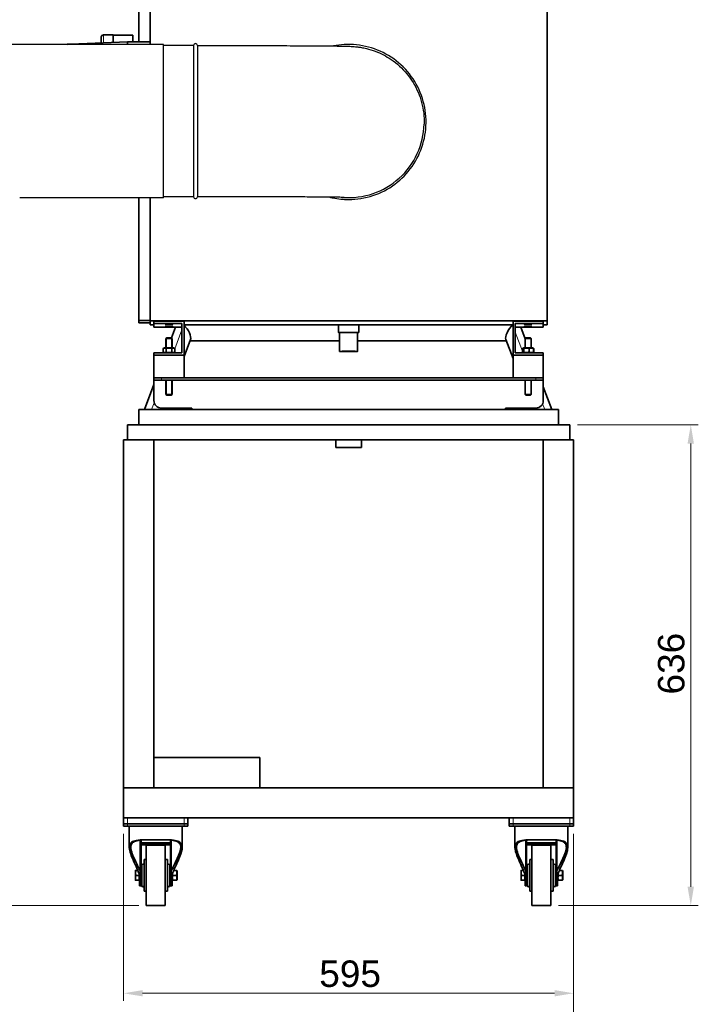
# Model space of a CAD drawing. Header units: millimetres. Extents: x 0 to 5940, y 0 to 4200.
# Tile 9 of 19: x 1703 to 2601, y 2140 to 3442. Entities that reach past the tile are written whole.
import ezdxf

# ---------------------------------------------------------------- set-up
doc = ezdxf.new("R2010")
doc.units = ezdxf.units.MM
doc.header["$LTSCALE"] = 10
for name, color, linetype, lineweight, true_color in [('Filettatura(ISO)', 3, 'Continuous', 9, 0x00ff00), ('Quote(ISO)', 7, 'Continuous', 25, 0x80ff00), ('Spigoli tangenti visibili(ISO)', 7, 'Continuous', 15, 0x00803f)]:
    doc.layers.add(name, color=color, linetype=linetype, lineweight=lineweight, true_color=true_color)
doc.layers.add('Spigoli visibili(ISO)', color=7, linetype='Continuous', lineweight=35)
doc.styles.add('Corrente-BSI', font='arial.ttf')
doc.dimstyles.new('DEFAULT-ISO', dxfattribs={"dimscale": 10, "dimtxt": 3.5, "dimasz": 2.5, "dimexe": 1, "dimexo": 1, "dimgap": 0.762, "dimtad": 1, "dimtoh": 1, "dimrnd": 1e-08, "dimtxsty": 'Corrente-BSI', "dimcen": 0.09, "dimdle": 10, "dimclrd": 7, "dimclre": 7, "dimclrt": 7, "dimazin": 2, "dimtfac": 0.571429, "dimtmove": 0, "dimatfit": 3, "dimfxl": 1, "dimtolj": 1, "dimlwd": 5, "dimlwe": 5, "dimarcsym": 0})

# ---------------------------------------------------------------- blocks, each defined once
blk = doc.blocks.new('*D17')
at = {"layer": 'Defpoints', "color": 0, "linetype": 'Continuous', "transparency": 16777216}
for p in [(2430.9, 2906.4), (2590.9, 2906.4), (2405.9, 2270.4)]:
    blk.add_point(p, dxfattribs=at)
at = {"layer": 'Quote(ISO)', "color": 7, "linetype": 'Continuous', "lineweight": 5, "transparency": 16777216}
for p, q in [((2440.9, 2906.4), (2600.9, 2906.4)), ((2590.9, 2295.4), (2590.9, 2881.4)), ((2415.9, 2270.4), (2600.9, 2270.4))]:
    blk.add_line(p, q, dxfattribs=at)
at = {"layer": 'Quote(ISO)', "color": 7, "linetype": 'Continuous', "transparency": 16777216}
for points in [[(2586.7, 2881.4), (2595.1, 2881.4), (2590.9, 2906.4)], [(2586.7, 2295.4), (2595.1, 2295.4), (2590.9, 2270.4)]]:
    blk.add_solid(points, dxfattribs=at)
at = {"layer": 'Quote(ISO)', "color": 7, "linetype": 'Continuous', "lineweight": 9, "transparency": 16777216, "insert": (2547.5, 2549.6), "char_height": 35, "attachment_point": 1, "rotation": 90, "style": 'Corrente-BSI'}
blk.add_mtext('\\A1;636', dxfattribs=at)
blk = doc.blocks.new('*D18')
at = {"layer": 'Defpoints', "color": 0, "linetype": 'Continuous', "transparency": 16777216}
for p in [(1840.9, 2375.4), (2435.9, 2375.4), (2435.9, 2154.5)]:
    blk.add_point(p, dxfattribs=at)
at = {"layer": 'Quote(ISO)', "color": 7, "linetype": 'Continuous', "lineweight": 5, "transparency": 16777216}
for p, q in [((1840.9, 2365.4), (1840.9, 2144.5)), ((2435.9, 2365.4), (2435.9, 2144.5)), ((1865.9, 2154.5), (2410.9, 2154.5))]:
    blk.add_line(p, q, dxfattribs=at)
at = {"layer": 'Quote(ISO)', "color": 7, "linetype": 'Continuous', "transparency": 16777216}
for points in [[(1865.9, 2158.7), (1865.9, 2150.4), (1840.9, 2154.5)], [(2410.9, 2158.7), (2410.9, 2150.4), (2435.9, 2154.5)]]:
    blk.add_solid(points, dxfattribs=at)
at = {"layer": 'Quote(ISO)', "color": 7, "linetype": 'Continuous', "lineweight": 9, "transparency": 16777216, "insert": (2099.6, 2197.9), "char_height": 35, "attachment_point": 1, "style": 'Corrente-BSI'}
blk.add_mtext('\\A1;595', dxfattribs=at)
blk = doc.blocks.new('*D19')
at = {"layer": 'Defpoints', "color": 0, "linetype": 'Continuous', "transparency": 16777216}
for p in [(1262.4, 3956.7), (1842.4, 3956.7), (1870.9, 2270.4)]:
    blk.add_point(p, dxfattribs=at)
at = {"layer": 'Quote(ISO)', "color": 7, "linetype": 'Continuous', "lineweight": 5, "transparency": 16777216}
for p, q in [((1832.4, 3956.7), (1252.4, 3956.7)), ((1262.4, 2295.4), (1262.4, 3931.7)), ((1860.9, 2270.4), (1252.4, 2270.4))]:
    blk.add_line(p, q, dxfattribs=at)
at = {"layer": 'Quote(ISO)', "color": 7, "linetype": 'Continuous', "transparency": 16777216}
for points in [[(1258.2, 3931.7), (1266.6, 3931.7), (1262.4, 3956.7)], [(1258.2, 2295.4), (1266.6, 2295.4), (1262.4, 2270.4)]]:
    blk.add_solid(points, dxfattribs=at)
at = {"layer": 'Quote(ISO)', "color": 7, "linetype": 'Continuous', "lineweight": 9, "transparency": 16777216, "insert": (1219, 3062.9), "char_height": 35, "attachment_point": 1, "rotation": 90, "style": 'Corrente-BSI'}
blk.add_mtext('\\A1;1686', dxfattribs=at)
blk = doc.blocks.new('*D22')
at = {"layer": 'Defpoints', "color": 0, "linetype": 'Continuous', "transparency": 16777216}
for p in [(1465.4, 2934.8), (2435.9, 2375.4), (1465.4, 2035.4)]:
    blk.add_point(p, dxfattribs=at)
at = {"layer": 'Quote(ISO)', "color": 7, "linetype": 'Continuous', "lineweight": 5, "transparency": 16777216}
for p, q in [((1465.4, 2924.8), (1465.4, 2025.4)), ((2435.9, 2365.4), (2435.9, 2025.4)), ((2410.9, 2035.4), (1490.4, 2035.4))]:
    blk.add_line(p, q, dxfattribs=at)
at = {"layer": 'Quote(ISO)', "color": 7, "linetype": 'Continuous', "transparency": 16777216}
for points in [[(1490.4, 2039.5), (1490.4, 2031.2), (1465.4, 2035.4)], [(2410.9, 2039.5), (2410.9, 2031.2), (2435.9, 2035.4)]]:
    blk.add_solid(points, dxfattribs=at)
at = {"layer": 'Quote(ISO)', "color": 7, "linetype": 'Continuous', "lineweight": 9, "transparency": 16777216, "insert": (1912.1, 2078.7), "char_height": 35, "attachment_point": 1, "style": 'Corrente-BSI'}
blk.add_mtext('\\A1;970', dxfattribs=at)

msp = doc.modelspace()

# ---------------------------------------------------------------- linework, layer by layer
at = {"layer": 'Filettatura(ISO)'}
for p, q in [((1897.63, 3021.115), (1897.63, 3008.171)), ((1904.142, 3008.171), (1904.142, 3021.115)), ((1897.63, 2965.372), (1897.63, 2945.627)), ((1904.142, 2945.627), (1904.142, 2965.372)), ((2120.907, 2886.372), (2120.907, 2876.372)), ((2155.865, 2876.372), (2155.865, 2886.372))]:
    msp.add_line(p, q, dxfattribs=at)
at = {"layer": 'Spigoli tangenti visibili(ISO)'}
for p, q in [((1814.386, 3421.853), (1814.386, 3411.405)), ((2355.886, 3036.835), (2355.348, 3038.255)), ((1917.886, 3031.8), (1908.392, 3006.744)), ((2368.436, 3003.716), (2358.886, 3028.918)), ((2369.325, 3001.371), (2369.112, 3001.934)), ((1890.886, 2965.372), (1890.886, 2968.372)), ((2385.886, 2968.372), (2385.886, 2965.372)), ((1881.347, 2935.373), (1877.936, 2926.372)), ((2397.745, 2926.372), (2394.866, 2933.97)), ((1845.886, 2378.372), (1845.886, 2386.372)), ((1920.886, 2386.372), (1920.886, 2378.372)), ((2355.886, 2378.372), (2355.886, 2386.372)), ((2430.886, 2386.372), (2430.886, 2378.372)), ((1845.886, 2375.372), (1845.886, 2378.372)), ((1920.886, 2378.372), (1920.886, 2375.372)), ((2355.886, 2375.372), (2355.886, 2378.372)), ((2430.886, 2378.372), (2430.886, 2375.372)), ((1902.886, 2353.933), (1863.886, 2353.933)), ((2412.886, 2353.933), (2373.886, 2353.933)), ((1863.886, 2301.372), (1861.886, 2301.372)), ((1904.886, 2301.372), (1902.886, 2301.372)), ((2373.886, 2301.372), (2371.886, 2301.372)), ((2414.886, 2301.372), (2412.886, 2301.372))]:
    msp.add_line(p, q, dxfattribs=at)
for major_axis, start_param, end_param in [((-17.5, 0), 4.57003, 6.28318531), ((17.5, 0), 0.00000139, 1.42843806)]:
    msp.add_ellipse((2375.886, 2968.372), major_axis=major_axis, ratio=0.00578025, start_param=start_param, end_param=end_param, dxfattribs=at)
at = {"layer": 'Spigoli visibili(ISO)'}
for p, q in [((1875.886, 3568.593), (1875.886, 3409.332)), ((2400.886, 3043.602), (2400.886, 3568.593)), ((1860.886, 3412.598), (1860.886, 3562.963)), ((1845.886, 3412.598), (1770.886, 3409.757)), ((1811.386, 3418.853), (1811.386, 3411.291)), ((1826.886, 3421.853), (1814.386, 3421.853)), ((1826.886, 3421.853), (1826.886, 3411.879)), ((1826.886, 3421.603), (1852.886, 3421.603)), ((1875.886, 3412.598), (1845.886, 3412.598)), ((1845.886, 3412.598), (1845.886, 3409.332)), ((1852.886, 3412.598), (1852.886, 3421.603)), ((1770.886, 3409.332), (1770.886, 3409.757)), ((1860.886, 3043.972), (1860.886, 3206.332)), ((1875.886, 3206.332), (1875.886, 3043.602)), ((1875.886, 3043.972), (1860.886, 3043.972)), ((1860.886, 3041.255), (1860.886, 3043.972)), ((1875.886, 3041.255), (1860.886, 3041.255)), ((1875.886, 3043.602), (2400.886, 3043.602)), ((1875.886, 3043.602), (1875.886, 3043.515)), ((1875.886, 3043.515), (1875.886, 3038.255)), ((1875.886, 3043.515), (2400.886, 3043.515)), ((2400.886, 3043.515), (1875.886, 3043.515)), ((1880.886, 3038.255), (1875.886, 3038.255)), ((1880.886, 3043.371), (1920.886, 3043.371)), ((1880.886, 3040.371), (1880.886, 3043.371)), ((1917.886, 3040.371), (1880.886, 3040.371)), ((1880.886, 3035.371), (1880.886, 3040.371)), ((1917.886, 3035.371), (1880.886, 3035.371)), ((1904.217, 3021.04), (1909.648, 3035.371)), ((1917.886, 3001.371), (1917.886, 3040.371)), ((1920.886, 3043.371), (1920.886, 2998.371)), ((2124.886, 3038.255), (1920.886, 3038.255)), ((2124.886, 3038.362), (2124.886, 3028.362)), ((2151.886, 3038.362), (2151.886, 3028.362)), ((2355.886, 3038.255), (2151.886, 3038.255)), ((2355.886, 3043.371), (2395.886, 3043.371)), ((2355.886, 2998.371), (2355.886, 3043.371)), ((2358.886, 3040.371), (2358.886, 3001.371)), ((2395.886, 3040.371), (2358.886, 3040.371)), ((2395.886, 3035.371), (2358.886, 3035.371)), ((2366.033, 3035.371), (2371.886, 3019.923)), ((2395.886, 3043.371), (2395.886, 3040.371)), ((2395.886, 3035.371), (2395.886, 3040.371)), ((2400.886, 3038.255), (2395.886, 3038.255)), ((2400.886, 3043.602), (2400.886, 3043.515)), ((2400.886, 3043.515), (2400.886, 3038.255)), ((1897.886, 3021.371), (1896.886, 3020.371)), ((1897.886, 3021.371), (1903.886, 3021.371)), ((1903.886, 3021.371), (1904.886, 3020.371)), ((2126.386, 3028.362), (2126.386, 3003.363)), ((2150.386, 3028.362), (2150.386, 3003.363)), ((2372.886, 3021.371), (2371.886, 3020.371)), ((2378.886, 3021.371), (2379.886, 3020.371)), ((1895.086, 3008.171), (1893.381, 3007.186)), ((1906.686, 3008.171), (1895.086, 3008.171)), ((1904.886, 3020.371), (1896.886, 3020.371)), ((1896.886, 3008.171), (1896.886, 3020.371)), ((1904.886, 3008.171), (1904.886, 3020.371)), ((1906.686, 3008.171), (1908.392, 3007.186)), ((1920.886, 2996.727), (1929.289, 3018.902)), ((1928.625, 3017.148), (2126.386, 3017.148)), ((2150.386, 3017.148), (2347.056, 3017.148)), ((2346.391, 3018.902), (2355.886, 2993.845)), ((2369.305, 3007.72), (2368.854, 3007.46)), ((2370.087, 3008.171), (2369.305, 3007.72)), ((2371.886, 3008.195), (2371.886, 3020.371)), ((2379.886, 3008.195), (2379.886, 3020.371)), ((2381.686, 3008.171), (2382.49, 3007.707)), ((2382.49, 3007.707), (2382.979, 3007.425)), ((1880.886, 2998.371), (1880.886, 3001.371)), ((1880.886, 3001.371), (1917.886, 3001.371)), ((1920.886, 2998.371), (1880.886, 2998.371)), ((1880.886, 2998.371), (1880.886, 2968.372)), ((1893.381, 3007.186), (1893.381, 3002.355)), ((1895.086, 3001.371), (1893.381, 3002.355)), ((1897.134, 3007.186), (1897.134, 3002.355)), ((1904.639, 3007.186), (1904.639, 3002.355)), ((1906.686, 3001.371), (1908.392, 3002.355)), ((1908.392, 3007.186), (1908.392, 3002.355)), ((1920.886, 2998.371), (1920.886, 2968.372)), ((2395.886, 2998.371), (2355.886, 2998.371)), ((2355.886, 2998.371), (2355.886, 2968.372)), ((2358.886, 3001.371), (2395.886, 3001.371)), ((2368.436, 3007.181), (2368.436, 3002.351)), ((2369.283, 3001.835), (2368.794, 3002.117)), ((2368.851, 3007.171), (2368.851, 3002.341)), ((2370.086, 3001.371), (2369.283, 3001.835)), ((2370.104, 3007.214), (2370.104, 3002.384)), ((2371.886, 3001.371), (2371.886, 3001.371)), ((2377.139, 3007.229), (2377.139, 3002.399)), ((2379.886, 3001.371), (2379.886, 3001.371)), ((2381.687, 3001.371), (2382.468, 3001.822)), ((2382.468, 3001.822), (2382.919, 3002.083)), ((2382.922, 3007.202), (2382.922, 3002.371)), ((2383.336, 3007.192), (2383.336, 3002.361)), ((2395.886, 3001.371), (2395.886, 2998.371)), ((2395.886, 2998.371), (2395.886, 2968.372)), ((1868.344, 2926.372), (1880.886, 2959.47)), ((1880.886, 2968.372), (1890.886, 2968.372)), ((1880.886, 2968.372), (1880.886, 2965.372)), ((1890.886, 2965.372), (1880.886, 2965.372)), ((1880.886, 2938.372), (1880.886, 2965.372)), ((2385.886, 2968.372), (1890.886, 2968.372)), ((2385.886, 2965.372), (1890.886, 2965.372)), ((1896.886, 2946.371), (1896.886, 2965.372)), ((1904.886, 2946.371), (1904.886, 2965.372)), ((2371.886, 2946.372), (2371.886, 2965.372)), ((2379.886, 2946.372), (2379.886, 2965.372)), ((2385.886, 2968.372), (2395.886, 2968.372)), ((2395.886, 2965.372), (2385.886, 2965.372)), ((2395.886, 2965.372), (2395.886, 2968.372)), ((2395.886, 2938.372), (2395.886, 2965.372)), ((2395.886, 2956.588), (2407.337, 2926.372)), ((1904.886, 2946.371), (1896.886, 2946.371)), ((1897.886, 2945.371), (1896.886, 2946.371)), ((1897.886, 2945.371), (1903.886, 2945.371)), ((1903.886, 2945.371), (1904.886, 2946.371)), ((2372.886, 2945.372), (2371.886, 2946.372)), ((2378.886, 2945.372), (2379.886, 2946.372)), ((1860.886, 2926.372), (2415.886, 2926.372)), ((1860.886, 2906.372), (1860.886, 2926.372)), ((1890.886, 2928.372), (1930.886, 2928.372)), ((1894.226, 2926.372), (1894.984, 2928.372)), ((1930.886, 2928.372), (1930.886, 2926.372)), ((2345.886, 2928.372), (2385.886, 2928.372)), ((2345.886, 2926.372), (2345.886, 2928.372)), ((2380.697, 2928.372), (2381.455, 2926.372)), ((2415.886, 2906.372), (2415.886, 2926.372)), ((1860.886, 2906.372), (1845.886, 2906.372)), ((1845.886, 2886.372), (1845.886, 2906.372)), ((1860.766, 2906.372), (1860.886, 2906.691)), ((1860.886, 2906.372), (2415.886, 2906.372)), ((2430.886, 2906.372), (2415.886, 2906.372)), ((2430.886, 2886.372), (2430.886, 2906.372)), ((1880.886, 2886.372), (1840.886, 2886.372)), ((1840.886, 2886.372), (1840.886, 2426.372)), ((1880.886, 2886.372), (1880.886, 2426.372)), ((2395.886, 2886.372), (1880.886, 2886.372)), ((2121.386, 2876.372), (2121.386, 2886.372)), ((2155.386, 2876.372), (2155.386, 2886.372)), ((2435.886, 2886.372), (2395.886, 2886.372)), ((2395.886, 2886.372), (2395.886, 2426.372)), ((2435.886, 2886.372), (2435.886, 2426.372)), ((2155.386, 2876.372), (2121.386, 2876.372)), ((1880.886, 2466.372), (2020.886, 2466.372)), ((2020.886, 2426.372), (2020.886, 2466.372)), ((1840.886, 2386.372), (1840.886, 2426.372)), ((2435.886, 2426.372), (1840.886, 2426.372)), ((1880.886, 2426.372), (1840.886, 2426.372)), ((2435.886, 2426.372), (2395.886, 2426.372)), ((2435.886, 2386.372), (2435.886, 2426.372)), ((2435.886, 2386.372), (1840.886, 2386.372)), ((1840.886, 2386.372), (1840.886, 2378.372)), ((1920.886, 2386.372), (1845.886, 2386.372)), ((1925.886, 2378.372), (1925.886, 2386.372)), ((2350.886, 2386.372), (2350.886, 2378.372)), ((2355.886, 2386.372), (2430.886, 2386.372)), ((2435.886, 2378.372), (2435.886, 2386.372)), ((1845.886, 2378.372), (1840.886, 2378.372)), ((1840.886, 2378.372), (1845.886, 2378.372)), ((1840.886, 2378.372), (1840.886, 2375.372)), ((1845.886, 2375.372), (1840.886, 2375.372)), ((1920.886, 2378.372), (1845.886, 2378.372)), ((1845.886, 2378.372), (1920.886, 2378.372)), ((1920.886, 2375.372), (1845.886, 2375.372)), ((1848.386, 2375.372), (1848.386, 2347.839)), ((1918.386, 2375.372), (1918.386, 2347.839)), ((1925.886, 2378.372), (1920.886, 2378.372)), ((1920.886, 2378.372), (1925.886, 2378.372)), ((1925.886, 2375.372), (1920.886, 2375.372)), ((1925.886, 2375.372), (1925.886, 2378.372)), ((2355.886, 2378.372), (2350.886, 2378.372)), ((2350.886, 2378.372), (2355.886, 2378.372)), ((2350.886, 2378.372), (2350.886, 2375.372)), ((2355.886, 2375.372), (2350.886, 2375.372)), ((2355.886, 2378.372), (2430.886, 2378.372)), ((2355.886, 2378.372), (2430.886, 2378.372)), ((2430.886, 2375.372), (2355.886, 2375.372)), ((2358.386, 2375.372), (2358.386, 2347.839)), ((2428.386, 2375.372), (2428.386, 2347.839)), ((2435.886, 2378.372), (2430.886, 2378.372)), ((2430.886, 2378.372), (2435.886, 2378.372)), ((2435.886, 2375.372), (2430.886, 2375.372)), ((2435.886, 2375.372), (2435.886, 2378.372)), ((1862.886, 2316.477), (1862.886, 2356.929)), ((1863.886, 2301.372), (1863.886, 2357.017)), ((1902.886, 2357.017), (1902.886, 2301.372)), ((1903.886, 2356.929), (1903.886, 2316.477)), ((2372.886, 2316.477), (2372.886, 2356.929)), ((2373.886, 2301.372), (2373.886, 2357.017)), ((2412.886, 2357.017), (2412.886, 2301.372)), ((2413.886, 2356.929), (2413.886, 2316.477)), ((1863.886, 2352.788), (1902.886, 2352.788)), ((1863.886, 2350.727), (1902.886, 2350.727)), ((1870.886, 2350.372), (1870.886, 2270.372)), ((1895.886, 2350.372), (1870.886, 2350.372)), ((1895.886, 2270.372), (1895.886, 2350.372)), ((2373.886, 2352.788), (2412.886, 2352.788)), ((2373.886, 2350.727), (2412.886, 2350.727)), ((2380.886, 2350.372), (2380.886, 2270.372)), ((2405.886, 2350.372), (2380.886, 2350.372)), ((2405.886, 2270.372), (2405.886, 2350.372)), ((1867.886, 2331.372), (1867.886, 2289.372)), ((1867.886, 2331.372), (1870.886, 2331.372)), ((1898.886, 2331.372), (1895.886, 2331.372)), ((1898.886, 2289.372), (1898.886, 2331.372)), ((2377.886, 2331.372), (2377.886, 2289.372)), ((2377.886, 2331.372), (2380.886, 2331.372)), ((2408.886, 2331.372), (2405.886, 2331.372)), ((2408.886, 2289.372), (2408.886, 2331.372)), ((1864.886, 2296.872), (1864.886, 2323.872)), ((1901.886, 2323.872), (1901.886, 2296.872)), ((2374.886, 2296.872), (2374.886, 2323.872)), ((2411.886, 2323.872), (2411.886, 2296.872)), ((1856.586, 2316.872), (1856.586, 2313.622)), ((1856.586, 2313.622), (1856.586, 2307.122)), ((1856.586, 2307.122), (1856.586, 2303.872)), ((1859.636, 2316.872), (1857.167, 2316.872)), ((1861.286, 2310.372), (1857.167, 2310.372)), ((1861.286, 2312.777), (1861.286, 2310.372)), ((1861.286, 2310.372), (1861.286, 2303.872)), ((1861.886, 2311.17), (1861.886, 2301.372)), ((1862.886, 2308.258), (1862.886, 2316.477)), ((1862.886, 2308.258), (1862.886, 2308.258)), ((1863.886, 2314.372), (1864.886, 2314.372)), ((1863.886, 2306.372), (1864.886, 2306.372)), ((1901.886, 2314.372), (1902.886, 2314.372)), ((1901.886, 2306.372), (1902.886, 2306.372)), ((1903.886, 2316.477), (1903.886, 2308.258)), ((1903.886, 2308.258), (1903.887, 2308.258)), ((1904.886, 2301.372), (1904.886, 2311.17)), ((1910.702, 2310.372), (1905.871, 2310.372)), ((1910.702, 2316.872), (1907.137, 2316.872)), ((1910.702, 2316.872), (1911.282, 2316.872)), ((1911.686, 2316.172), (1911.282, 2316.872)), ((1911.686, 2304.572), (1911.686, 2316.172)), ((1911.886, 2313.605), (1911.686, 2313.805)), ((1911.886, 2307.139), (1911.686, 2306.939)), ((1911.886, 2313.605), (1911.886, 2307.139)), ((2366.586, 2316.872), (2366.586, 2313.622)), ((2366.586, 2313.622), (2366.586, 2307.122)), ((2366.586, 2307.122), (2366.586, 2303.872)), ((2369.636, 2316.872), (2367.167, 2316.872)), ((2371.286, 2310.372), (2367.167, 2310.372)), ((2371.286, 2312.777), (2371.286, 2310.372)), ((2371.286, 2310.372), (2371.286, 2303.872)), ((2371.886, 2311.17), (2371.886, 2301.372)), ((2372.886, 2308.258), (2372.886, 2316.477)), ((2372.886, 2308.258), (2372.886, 2308.258)), ((2373.886, 2314.372), (2374.886, 2314.372)), ((2373.886, 2306.372), (2374.886, 2306.372)), ((2411.886, 2314.372), (2412.886, 2314.372)), ((2411.886, 2306.372), (2412.886, 2306.372)), ((2413.886, 2316.477), (2413.886, 2308.258)), ((2413.886, 2308.258), (2413.887, 2308.258)), ((2414.886, 2301.372), (2414.886, 2311.17)), ((2420.702, 2310.372), (2415.871, 2310.372)), ((2420.702, 2316.872), (2417.137, 2316.872)), ((2420.702, 2316.872), (2421.282, 2316.872)), ((2421.686, 2316.172), (2421.282, 2316.872)), ((2421.686, 2304.572), (2421.686, 2316.172)), ((2421.886, 2313.605), (2421.686, 2313.805)), ((2421.886, 2307.139), (2421.686, 2306.939)), ((2421.886, 2313.605), (2421.886, 2307.139)), ((1861.286, 2303.872), (1857.167, 2303.872)), ((1861.286, 2304.557), (1861.886, 2304.557)), ((1861.886, 2296.372), (1861.886, 2301.372)), ((1861.886, 2296.372), (1863.886, 2296.372)), ((1863.886, 2301.372), (1863.886, 2296.372)), ((1902.886, 2296.372), (1902.886, 2301.372)), ((1902.886, 2296.372), (1904.886, 2296.372)), ((1904.886, 2304.572), (1905.291, 2303.872)), ((1904.886, 2301.372), (1904.886, 2296.372)), ((1905.871, 2303.872), (1905.291, 2303.872)), ((1910.702, 2303.872), (1905.871, 2303.872)), ((1911.282, 2303.872), (1910.702, 2303.872)), ((1911.686, 2304.572), (1911.282, 2303.872)), ((2371.286, 2303.872), (2367.167, 2303.872)), ((2371.286, 2304.557), (2371.886, 2304.557)), ((2371.886, 2296.372), (2371.886, 2301.372)), ((2371.886, 2296.372), (2373.886, 2296.372)), ((2373.886, 2301.372), (2373.886, 2296.372)), ((2412.886, 2296.372), (2412.886, 2301.372)), ((2412.886, 2296.372), (2414.886, 2296.372)), ((2414.886, 2304.572), (2415.291, 2303.872)), ((2414.886, 2301.372), (2414.886, 2296.372)), ((2415.871, 2303.872), (2415.291, 2303.872)), ((2420.702, 2303.872), (2415.871, 2303.872)), ((2421.282, 2303.872), (2420.702, 2303.872)), ((2421.686, 2304.572), (2421.282, 2303.872)), ((1867.886, 2289.372), (1870.886, 2289.372)), ((1898.886, 2289.372), (1895.886, 2289.372)), ((2377.886, 2289.372), (2380.886, 2289.372)), ((2408.886, 2289.372), (2405.886, 2289.372)), ((1895.886, 2270.372), (1870.886, 2270.372)), ((2405.886, 2270.372), (2380.886, 2270.372))]:
    msp.add_line(p, q, dxfattribs=at)
at = {"layer": 'Spigoli visibili(ISO)', "color": 6, "linetype": 'Continuous', "lineweight": 25, "true_color": 0xff00ff}
for p, q in [((1893.433, 3409.332), (1703.433, 3409.332)), ((1893.433, 3206.332), (1893.433, 3409.332)), ((1933.433, 3407.832), (1893.433, 3407.832)), ((1933.433, 3407.832), (1933.433, 3207.832)), ((1938.433, 3407.832), (1938.433, 3207.832)), ((1893.433, 3206.332), (1703.433, 3206.332)), ((1933.433, 3207.832), (1893.433, 3207.832))]:
    msp.add_line(p, q, dxfattribs=at)
at = {"layer": 'Spigoli visibili(ISO)'}
for centre, radius, start, end in [((1814.386, 3418.853), 3, 90, 180), ((1890.886, 2938.372), 10, 180, 270), ((2385.886, 2938.372), 10, 270, 0), ((1866.386, 2323.872), 1.5, 0, 180), ((1900.386, 2323.872), 1.5, 0, 180), ((2376.386, 2323.872), 1.5, 0, 180), ((2410.386, 2323.872), 1.5, 0, 180), ((1866.386, 2296.872), 1.5, 180, 0), ((1900.386, 2296.872), 1.5, 180, 0), ((2376.386, 2296.872), 1.5, 180, 0), ((2410.386, 2296.872), 1.5, 180, 0)]:
    msp.add_arc(centre, radius, start, end, dxfattribs=at)
at = {"layer": 'Spigoli visibili(ISO)', "color": 6, "linetype": 'Continuous', "lineweight": 25, "true_color": 0xff00ff}
for centre, start, end in [((1935.933, 3407.832), 0, 180), ((1935.933, 3207.832), 180, 0)]:
    msp.add_arc(centre, 2.5, start, end, dxfattribs=at)
at = {"layer": 'Spigoli visibili(ISO)'}
for centre, major_axis, ratio, start_param, end_param in [((1770.886, 3409.483), (5, 0.188), 0.05483504, 1.56873384, 3.01131499), ((1920.34, 3029.437), (-7.946, 11.868), 0.40146641, 3.41993271, 5.19355859), ((2138.386, 3038.362), (-13.5, 0), 0.00578025, 3.14159267, 6.28318532), ((2355.34, 3029.437), (-7.946, -11.868), 0.40146641, 4.17465677, 6.00484525), ((2138.386, 3028.362), (13.5, 0), 0.00578025, 5.80730306, 9.90066021), ((2138.386, 3028.362), (-12, 0), 0.00578025, 3.14159267, 6.28318532), ((2375.886, 3021.371), (3, 0), 0.00578025, 0.00578038, 3.13581227), ((2375.886, 3008.171), (-5.8, 0), 0.00578025, 3.15160468, 6.27317329), ((2375.886, 3020.371), (-4, 0), 0.00578025, 3.14159267, 6.28318532), ((2375.886, 3001.371), (5.8, 0), 0.00578025, 0, 3.14159265), ((2375.886, 3001.371), (4, 0), 0.00578025, 0, 3.14159265), ((2375.886, 2968.372), (20, 0), 0.00578025, 0.00000114, 3.14159379), ((2375.886, 2968.372), (-4, 0), 0.00578025, 3.14159267, 6.28318532), ((2375.886, 2946.372), (-4, 0), 0.00578025, 3.13581227, 6.28896569)]:
    msp.add_ellipse(centre, major_axis=major_axis, ratio=ratio, start_param=start_param, end_param=end_param, dxfattribs=at)
at = {"layer": 'Spigoli visibili(ISO)', "color": 6, "linetype": 'Continuous', "lineweight": 25, "true_color": 0xff00ff}
msp.add_ellipse((2138.386, 3306.675), major_axis=(100, 0), ratio=0.99998329, start_param=4.63630736, end_param=6.25639943, dxfattribs=at)
at = {"layer": 'Spigoli visibili(ISO)'}
for centre, major_axis, ratio in [((1900.886, 3039.243), (-5, 0), 0.00578035), ((1900.886, 3036.498), (-5, 0), 0.00578035), ((2375.886, 3039.243), (5, 0), 0.00578025), ((2375.886, 3036.498), (5, 0), 0.00578025), ((2138.386, 3003.363), (-12, 0), 0.00578025), ((2138.386, 3003.363), (9.315, 0), 0.00578025), ((2375.886, 2945.372), (-3, 0), 0.00578025)]:
    msp.add_ellipse(centre, major_axis=major_axis, ratio=ratio, dxfattribs=at)
at = {"layer": 'Spigoli visibili(ISO)', "color": 6, "linetype": 'Continuous', "lineweight": 25, "true_color": 0xff00ff}
for points, knots in [([(1703.433, 3409.332), (1679.19, 3409.332), (1654.952, 3405.493), (1608.84, 3390.51), (1586.974, 3379.369), (1547.749, 3350.871), (1530.395, 3333.518), (1501.896, 3294.293), (1490.755, 3272.427), (1475.772, 3226.315), (1471.933, 3202.076), (1471.933, 3177.834)], [4.71238898, 4.71238898, 4.71238898, 4.71238898, 5.02654825, 5.02654825, 5.34070751, 5.34070751, 5.65486678, 5.65486678, 5.96902604, 5.96902604, 6.28318531, 6.28318531, 6.28318531, 6.28318531]), ([(1938.433, 3407.832), (1951.853, 3407.832), (1965.339, 3407.824), (1991.732, 3407.793), (2004.767, 3407.769), (2029.64, 3407.708), (2041.603, 3407.67), (2063.871, 3407.58), (2074.286, 3407.529), (2093.079, 3407.415), (2101.543, 3407.352), (2116.178, 3407.217), (2122.393, 3407.144), (2132.577, 3406.986), (2136.223, 3406.919), (2141.218, 3406.727), (2142.44, 3406.678), (2145.251, 3406.49), (2146.355, 3406.407), (2148.561, 3406.192), (2149.487, 3406.092), (2151.988, 3405.782), (2153.673, 3405.537), (2157.498, 3404.872), (2159.685, 3404.422), (2165.821, 3402.936), (2169.799, 3401.714), (2181.008, 3397.484), (2188.093, 3393.809), (2202.348, 3384.118), (2209.422, 3377.685), (2221.476, 3363.129), (2226.543, 3354.835), (2234.051, 3337.322), (2236.566, 3327.926), (2238.258, 3313.669), (2238.48, 3308.822), (2238.351, 3303.997)], [0, 0, 0, 0, 4.02596246, 4.02596246, 8.08010095, 8.08010095, 12.1356207, 12.1356207, 16.19517837, 16.19517837, 20.26410377, 20.26410377, 24.35797512, 24.35797512, 28.54605293, 28.54605293, 29.87172665, 29.87172665, 30.50445932, 30.50445932, 30.87910545, 30.87910545, 31.442089, 31.442089, 32.12862994, 32.12862994, 33.37644877, 33.37644877, 35.73814939, 35.73814939, 38.55130098, 38.55130098, 41.40886123, 41.40886123, 44.26823972, 44.26823972, 45.71631866, 45.71631866, 45.71631866, 45.71631866]), ([(2138.386, 3204.163), (2149.32, 3204.163), (2160.251, 3205.927), (2181.008, 3212.805), (2190.829, 3217.918), (2208.369, 3230.977), (2216.083, 3238.92), (2228.624, 3256.832), (2233.448, 3266.799), (2239.718, 3287.747), (2241.162, 3298.725), (2240.523, 3320.582), (2238.441, 3331.457), (2230.959, 3352.004), (2225.561, 3361.672), (2211.996, 3378.822), (2203.831, 3386.301), (2185.56, 3398.314), (2175.456, 3402.845), (2154.334, 3408.5), (2143.318, 3409.623), (2127.693, 3408.709), (2123.001, 3408.108), (2118.374, 3407.187)], [0, 0, 0, 0, 0.32000026, 0.32000026, 0.64000046, 0.64000046, 0.96000054, 0.96000054, 1.28000045, 1.28000045, 1.60000023, 1.60000023, 1.91999998, 1.91999998, 2.23999978, 2.23999978, 2.55999972, 2.55999972, 2.87999982, 2.87999982, 3.20000005, 3.20000005, 3.33810163, 3.33810163, 3.33810163, 3.33810163]), ([(2132.334, 3206.921), (2132.334, 3206.921), (2132.136, 3206.928), (2130.938, 3206.965), (2129.155, 3207.007), (2123.669, 3207.105), (2119.418, 3207.164), (2108.481, 3207.284), (2101.467, 3207.346), (2085.269, 3207.462), (2075.933, 3207.517), (2055.542, 3207.615), (2044.368, 3207.658), (2020.805, 3207.731), (2008.293, 3207.761), (1982.594, 3207.806), (1969.275, 3207.82), (1950.097, 3207.83), (1944.262, 3207.832), (1938.433, 3207.832)], [17.40168542, 17.40168542, 17.40168542, 17.40168542, 18.30146, 18.30146, 20.78314612, 20.78314612, 24.15670731, 24.15670731, 27.99599114, 27.99599114, 31.9653159, 31.9653159, 35.97284317, 35.97284317, 39.9941599, 39.9941599, 44.0213174, 44.0213174, 45.77008342, 45.77008342, 45.77008342, 45.77008342]), ([(2113.505, 3207.228), (2114.897, 3206.88), (2116.297, 3206.561), (2124.502, 3204.87), (2131.444, 3204.163), (2138.386, 3204.163)], [6.037985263, 6.037985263, 6.037985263, 6.037985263, 6.079999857, 6.079999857, 6.283185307, 6.283185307, 6.283185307, 6.283185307])]:
    msp.add_open_spline(points, degree=3, knots=knots, dxfattribs=at)
at = {"layer": 'Spigoli visibili(ISO)'}
for points, weights in [([(1897.134, 3007.186), (1895.257, 3008.269), (1893.381, 3007.186)], [1, 1.15470053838, 1]), ([(1904.639, 3007.186), (1900.886, 3008.269), (1897.134, 3007.186)], [1, 1.15470053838, 1]), ([(1908.392, 3007.186), (1906.516, 3008.269), (1904.639, 3007.186)], [1, 1.15470053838, 1]), ([(2370.104, 3007.214), (2369.478, 3008.276), (2368.851, 3007.171)], [1, 1.15470053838, 1]), ([(2377.139, 3007.229), (2373.621, 3008.305), (2370.104, 3007.214)], [1, 1.15470053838, 1]), ([(2382.922, 3007.202), (2380.03, 3008.299), (2377.139, 3007.229)], [1, 1.15470053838, 1]), ([(2382.49, 3007.707), (2382.692, 3007.591), (2382.922, 3007.202)], [1.06880380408, 1.05163896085, 1]), ([(1893.381, 3002.355), (1895.257, 3001.272), (1897.134, 3002.355)], [1, 1.15470053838, 1]), ([(1897.134, 3002.355), (1900.886, 3001.272), (1904.639, 3002.355)], [1, 1.15470053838, 1]), ([(1904.639, 3002.355), (1906.516, 3001.272), (1908.392, 3002.355)], [1, 1.15470053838, 1]), ([(2369.176, 3007.621), (2368.826, 3007.474), (2368.436, 3007.181)], [1.05613606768, 1.03684194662, 1]), ([(2368.436, 3002.351), (2368.808, 3002.082), (2369.144, 3001.944)], [1, 1.03508989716, 1.05426128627]), ([(2368.851, 3002.341), (2369.478, 3001.279), (2370.104, 3002.384)], [1, 1.15470053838, 1]), ([(2370.104, 3002.384), (2373.621, 3001.308), (2377.139, 3002.399)], [1, 1.15470053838, 1]), ([(2377.139, 3002.399), (2380.03, 3001.302), (2382.922, 3002.371)], [1, 1.15470053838, 1]), ([(2382.922, 3002.371), (2382.68, 3001.944), (2382.468, 3001.822)], [1, 1.05454961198, 1.07062928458]), ([(2383.336, 3007.192), (2383.041, 3007.336), (2382.762, 3007.444)], [1, 1.01785826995, 1.0315935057]), ([(2382.762, 3002.118), (2383.041, 3002.222), (2383.336, 3002.361)], [1.03159350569, 1.01785826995, 1]), ([(2383.336, 3002.361), (2383.121, 3002.199), (2382.919, 3002.083)], [1, 1.02005296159, 1.0349072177]), ([(2382.979, 3007.425), (2383.153, 3007.325), (2383.336, 3007.192)], [1.03033050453, 1.01704279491, 1]), ([(1856.586, 2316.872), (1856.586, 2316.872), (1857.167, 2316.872)], [1, 1.0379548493, 1]), ([(1857.167, 2316.872), (1856.586, 2315.13), (1856.586, 2313.622)], [1, 1.0379548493, 1]), ([(1856.586, 2313.622), (1856.586, 2312.113), (1857.167, 2310.372)], [1, 1.0379548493, 1]), ([(1857.167, 2310.372), (1856.586, 2308.63), (1856.586, 2307.122)], [1, 1.0379548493, 1]), ([(1856.586, 2307.122), (1856.586, 2305.613), (1857.167, 2303.872)], [1, 1.0379548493, 1]), ([(1905.871, 2310.372), (1904.788, 2307.122), (1905.871, 2303.872)], [1, 1.15470053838, 1]), ([(1905.369, 2312.468), (1905.5, 2311.484), (1905.871, 2310.372)], [1.06625935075, 1.04806058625, 1]), ([(1910.702, 2310.372), (1911.785, 2313.622), (1910.702, 2316.872)], [1, 1.15470053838, 1]), ([(1910.702, 2303.872), (1911.785, 2307.122), (1910.702, 2310.372)], [1, 1.15470053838, 1]), ([(2366.586, 2316.872), (2366.586, 2316.872), (2367.167, 2316.872)], [1, 1.0379548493, 1]), ([(2367.167, 2316.872), (2366.586, 2315.13), (2366.586, 2313.622)], [1, 1.0379548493, 1]), ([(2366.586, 2313.622), (2366.586, 2312.113), (2367.167, 2310.372)], [1, 1.0379548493, 1]), ([(2367.167, 2310.372), (2366.586, 2308.63), (2366.586, 2307.122)], [1, 1.0379548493, 1]), ([(2366.586, 2307.122), (2366.586, 2305.613), (2367.167, 2303.872)], [1, 1.0379548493, 1]), ([(2415.871, 2310.372), (2414.788, 2307.122), (2415.871, 2303.872)], [1, 1.15470053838, 1]), ([(2415.369, 2312.468), (2415.5, 2311.484), (2415.871, 2310.372)], [1.06625935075, 1.04806058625, 1]), ([(2420.702, 2310.372), (2421.785, 2313.622), (2420.702, 2316.872)], [1, 1.15470053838, 1]), ([(2420.702, 2303.872), (2421.785, 2307.122), (2420.702, 2310.372)], [1, 1.15470053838, 1]), ([(1857.167, 2303.872), (1856.586, 2303.872), (1856.586, 2303.872)], [1, 1.0379548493, 1]), ([(2367.167, 2303.872), (2366.586, 2303.872), (2366.586, 2303.872)], [1, 1.0379548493, 1])]:
    msp.add_rational_spline(points, weights, degree=2, dxfattribs=at)
for points, knots in [([(1862.886, 2308.258), (1862.828, 2308.439), (1862.769, 2308.621), (1861.47, 2312.555), (1859.948, 2316.21), (1856.865, 2323.258), (1855.301, 2326.648), (1852.498, 2333.029), (1851.257, 2336.019), (1849.834, 2340.134), (1849.403, 2341.535), (1848.744, 2344.236), (1848.517, 2345.536), (1848.34, 2347.945), (1848.391, 2349.057), (1848.807, 2351.037), (1849.171, 2351.907), (1850.138, 2353.324), (1850.748, 2353.94), (1852.286, 2355.004), (1853.215, 2355.453), (1855.359, 2356.18), (1856.576, 2356.461), (1859.214, 2356.886), (1860.635, 2357.031), (1863.532, 2357.231), (1865.117, 2357.295), (1868.497, 2357.372), (1870.292, 2357.385), (1873.986, 2357.392), (1875.888, 2357.386), (1879.679, 2357.376), (1881.568, 2357.372), (1885.204, 2357.372), (1887.094, 2357.376), (1890.885, 2357.386), (1892.786, 2357.392), (1896.481, 2357.385), (1898.276, 2357.372), (1901.656, 2357.295), (1903.241, 2357.231), (1906.138, 2357.031), (1907.559, 2356.886), (1910.196, 2356.461), (1911.414, 2356.18), (1913.558, 2355.453), (1914.487, 2355.004), (1916.025, 2353.94), (1916.634, 2353.324), (1917.602, 2351.907), (1917.966, 2351.037), (1918.382, 2349.057), (1918.433, 2347.945), (1918.256, 2345.536), (1918.029, 2344.236), (1917.369, 2341.535), (1916.938, 2340.134), (1915.515, 2336.019), (1914.275, 2333.029), (1911.472, 2326.648), (1909.907, 2323.258), (1906.824, 2316.21), (1905.303, 2312.555), (1904.004, 2308.621), (1903.945, 2308.439), (1903.887, 2308.258)], [-22.00662236, -22.00662236, -22.00662236, -22.00662236, -21.94926958, -21.94926958, -20.7612082, -20.7612082, -19.57314681, -19.57314681, -18.38508543, -18.38508543, -17.77763654, -17.77763654, -17.17018765, -17.17018765, -16.56273875, -16.56273875, -15.95528986, -15.95528986, -15.40402457, -15.40402457, -14.85275929, -14.85275929, -14.301494, -14.301494, -13.75022872, -13.75022872, -13.20483791, -13.20483791, -12.6594471, -12.6594471, -12.11405629, -12.11405629, -11.56866548, -11.56866548, -11.02327467, -11.02327467, -10.47788386, -10.47788386, -9.93249305, -9.93249305, -9.38710224, -9.38710224, -8.83583696, -8.83583696, -8.28457167, -8.28457167, -7.73330639, -7.73330639, -7.1820411, -7.1820411, -6.57459221, -6.57459221, -5.96714331, -5.96714331, -5.35969442, -5.35969442, -4.75224553, -4.75224553, -3.56418415, -3.56418415, -2.37612276, -2.37612276, -1.18806138, -1.18806138, -1.1307086, -1.1307086, -1.1307086, -1.1307086]), ([(1877.555, 2357.381), (1875.81, 2357.377), (1874.065, 2357.367), (1870.568, 2357.321), (1868.822, 2357.281), (1865.545, 2357.143), (1864.014, 2357.043), (1861.213, 2356.761), (1859.843, 2356.567), (1857.331, 2356.029), (1856.189, 2355.686), (1854.212, 2354.821), (1853.375, 2354.3), (1852.032, 2353.088), (1851.524, 2352.398), (1850.763, 2350.825), (1850.514, 2349.868), (1850.336, 2347.717), (1850.406, 2346.523), (1850.82, 2343.962), (1851.165, 2342.593), (1852.046, 2339.77), (1852.582, 2338.316), (1854.242, 2334.199), (1855.592, 2331.286), (1858.594, 2325.123), (1860.248, 2321.875), (1862.225, 2317.845), (1862.557, 2317.163), (1862.886, 2316.477)], [11.90702241, 11.90702241, 11.90702241, 11.90702241, 12.41057704, 12.41057704, 12.94627579, 12.94627579, 13.48197454, 13.48197454, 14.03050529, 14.03050529, 14.57903604, 14.57903604, 15.12756679, 15.12756679, 15.67609754, 15.67609754, 16.2867019, 16.2867019, 16.89730625, 16.89730625, 17.5079106, 17.5079106, 18.11851496, 18.11851496, 19.25847599, 19.25847599, 20.39843702, 20.39843702, 20.62890203, 20.62890203, 20.62890203, 20.62890203]), ([(1903.886, 2316.477), (1904.215, 2317.163), (1904.548, 2317.845), (1906.524, 2321.875), (1908.179, 2325.123), (1911.181, 2331.286), (1912.531, 2334.199), (1914.191, 2338.316), (1914.727, 2339.77), (1915.608, 2342.593), (1915.953, 2343.962), (1916.367, 2346.523), (1916.437, 2347.717), (1916.259, 2349.868), (1916.01, 2350.825), (1915.249, 2352.398), (1914.741, 2353.088), (1913.397, 2354.3), (1912.561, 2354.821), (1910.584, 2355.686), (1909.442, 2356.029), (1906.929, 2356.567), (1905.56, 2356.761), (1902.759, 2357.043), (1901.228, 2357.143), (1897.951, 2357.281), (1896.204, 2357.321), (1892.708, 2357.367), (1890.963, 2357.377), (1889.217, 2357.381)], [2.04945739, 2.04945739, 2.04945739, 2.04945739, 2.27992206, 2.27992206, 3.41988309, 3.41988309, 4.55984412, 4.55984412, 5.17044847, 5.17044847, 5.78105282, 5.78105282, 6.39165718, 6.39165718, 7.00226153, 7.00226153, 7.55079228, 7.55079228, 8.09932303, 8.09932303, 8.64785378, 8.64785378, 9.19638453, 9.19638453, 9.73208328, 9.73208328, 10.26778204, 10.26778204, 10.77133666, 10.77133666, 10.77133666, 10.77133666]), ([(2372.886, 2308.258), (2372.828, 2308.439), (2372.769, 2308.621), (2371.47, 2312.555), (2369.948, 2316.21), (2366.865, 2323.258), (2365.301, 2326.648), (2362.498, 2333.029), (2361.257, 2336.019), (2359.834, 2340.134), (2359.403, 2341.535), (2358.744, 2344.236), (2358.517, 2345.536), (2358.34, 2347.945), (2358.391, 2349.057), (2358.807, 2351.037), (2359.171, 2351.907), (2360.138, 2353.324), (2360.748, 2353.94), (2362.286, 2355.004), (2363.215, 2355.453), (2365.359, 2356.18), (2366.576, 2356.461), (2369.214, 2356.886), (2370.635, 2357.031), (2373.532, 2357.231), (2375.117, 2357.295), (2378.497, 2357.372), (2380.292, 2357.385), (2383.986, 2357.392), (2385.888, 2357.386), (2389.679, 2357.376), (2391.568, 2357.372), (2395.204, 2357.372), (2397.094, 2357.376), (2400.885, 2357.386), (2402.786, 2357.392), (2406.481, 2357.385), (2408.276, 2357.372), (2411.656, 2357.295), (2413.241, 2357.231), (2416.138, 2357.031), (2417.559, 2356.886), (2420.196, 2356.461), (2421.414, 2356.18), (2423.558, 2355.453), (2424.487, 2355.004), (2426.025, 2353.94), (2426.634, 2353.324), (2427.602, 2351.907), (2427.966, 2351.037), (2428.382, 2349.057), (2428.433, 2347.945), (2428.256, 2345.536), (2428.029, 2344.236), (2427.369, 2341.535), (2426.938, 2340.134), (2425.515, 2336.019), (2424.275, 2333.029), (2421.472, 2326.648), (2419.907, 2323.258), (2416.824, 2316.21), (2415.303, 2312.555), (2414.004, 2308.621), (2413.945, 2308.439), (2413.887, 2308.258)], [-22.00662236, -22.00662236, -22.00662236, -22.00662236, -21.94926958, -21.94926958, -20.7612082, -20.7612082, -19.57314681, -19.57314681, -18.38508543, -18.38508543, -17.77763654, -17.77763654, -17.17018765, -17.17018765, -16.56273875, -16.56273875, -15.95528986, -15.95528986, -15.40402457, -15.40402457, -14.85275929, -14.85275929, -14.301494, -14.301494, -13.75022872, -13.75022872, -13.20483791, -13.20483791, -12.6594471, -12.6594471, -12.11405629, -12.11405629, -11.56866548, -11.56866548, -11.02327467, -11.02327467, -10.47788386, -10.47788386, -9.93249305, -9.93249305, -9.38710224, -9.38710224, -8.83583696, -8.83583696, -8.28457167, -8.28457167, -7.73330639, -7.73330639, -7.1820411, -7.1820411, -6.57459221, -6.57459221, -5.96714331, -5.96714331, -5.35969442, -5.35969442, -4.75224553, -4.75224553, -3.56418415, -3.56418415, -2.37612276, -2.37612276, -1.18806138, -1.18806138, -1.1307086, -1.1307086, -1.1307086, -1.1307086]), ([(2387.555, 2357.381), (2385.81, 2357.377), (2384.065, 2357.367), (2380.568, 2357.321), (2378.822, 2357.281), (2375.545, 2357.143), (2374.014, 2357.043), (2371.213, 2356.761), (2369.843, 2356.567), (2367.331, 2356.029), (2366.189, 2355.686), (2364.212, 2354.821), (2363.375, 2354.3), (2362.032, 2353.088), (2361.524, 2352.398), (2360.763, 2350.825), (2360.514, 2349.868), (2360.336, 2347.717), (2360.406, 2346.523), (2360.82, 2343.962), (2361.165, 2342.593), (2362.046, 2339.77), (2362.582, 2338.316), (2364.242, 2334.199), (2365.592, 2331.286), (2368.594, 2325.123), (2370.248, 2321.875), (2372.225, 2317.845), (2372.557, 2317.163), (2372.886, 2316.477)], [11.90702241, 11.90702241, 11.90702241, 11.90702241, 12.41057704, 12.41057704, 12.94627579, 12.94627579, 13.48197454, 13.48197454, 14.03050529, 14.03050529, 14.57903604, 14.57903604, 15.12756679, 15.12756679, 15.67609754, 15.67609754, 16.2867019, 16.2867019, 16.89730625, 16.89730625, 17.5079106, 17.5079106, 18.11851496, 18.11851496, 19.25847599, 19.25847599, 20.39843702, 20.39843702, 20.62890203, 20.62890203, 20.62890203, 20.62890203]), ([(2413.886, 2316.477), (2414.215, 2317.163), (2414.548, 2317.845), (2416.524, 2321.875), (2418.179, 2325.123), (2421.181, 2331.286), (2422.531, 2334.199), (2424.191, 2338.316), (2424.727, 2339.77), (2425.608, 2342.593), (2425.953, 2343.962), (2426.367, 2346.523), (2426.437, 2347.717), (2426.259, 2349.868), (2426.01, 2350.825), (2425.249, 2352.398), (2424.741, 2353.088), (2423.397, 2354.3), (2422.561, 2354.821), (2420.584, 2355.686), (2419.442, 2356.029), (2416.929, 2356.567), (2415.56, 2356.761), (2412.759, 2357.043), (2411.228, 2357.143), (2407.951, 2357.281), (2406.204, 2357.321), (2402.708, 2357.367), (2400.963, 2357.377), (2399.217, 2357.381)], [2.04945739, 2.04945739, 2.04945739, 2.04945739, 2.27992206, 2.27992206, 3.41988309, 3.41988309, 4.55984412, 4.55984412, 5.17044847, 5.17044847, 5.78105282, 5.78105282, 6.39165718, 6.39165718, 7.00226153, 7.00226153, 7.55079228, 7.55079228, 8.09932303, 8.09932303, 8.64785378, 8.64785378, 9.19638453, 9.19638453, 9.73208328, 9.73208328, 10.26778204, 10.26778204, 10.77133666, 10.77133666, 10.77133666, 10.77133666])]:
    msp.add_open_spline(points, degree=3, knots=knots, dxfattribs=at)

# ---------------------------------------------------------------- dimensions: what is measured, and where the dimension line sits
at = {"layer": 'Quote(ISO)', "color": 7, "linetype": 'Continuous', "lineweight": 9}
for base, p1, p2, angle, override, picture, middle in [((1262.386, 3956.685), (1870.886, 2270.372), (1842.386, 3956.685), 90, {"dimgap": 0.762, "dimtoh": 0, "dimdec": 0, "dimtol": 0, "dimlim": 0, "dimtp": 0, "dimtm": 0, "dimtdec": 0, "dimtofl": 0, "dimatfit": 1}, '*D19', (1262.386, 3113.528)), ((2590.886, 2906.372), (2405.886, 2270.372), (2430.886, 2906.372), 90, {"dimgap": 0.762, "dimtoh": 0, "dimdec": 2, "dimtol": 0, "dimlim": 0, "dimtp": 0, "dimtm": 0, "dimtdec": 2, "dimtofl": 0, "dimatfit": 1}, '*D17', (2590.886, 2588.372)), ((2435.886, 2154.526), (1840.886, 2375.372), (2435.886, 2375.372), 180, {"dimgap": 0.762, "dimtoh": 0, "dimdec": 2, "dimtol": 0, "dimlim": 0, "dimtp": 0, "dimtm": 0, "dimtdec": 2, "dimtofl": 0, "dimatfit": 1}, '*D18', (2138.386, 2154.526))]:
    dim = msp.add_linear_dim(base=base, p1=p1, p2=p2, angle=angle, dimstyle='DEFAULT-ISO', override=override, dxfattribs=at)
    dim.commit()
    dim.dimension.update_dxf_attribs({"geometry": picture, "text_midpoint": middle, "dimtype": 160})
dim = msp.add_linear_dim(base=(1465.433, 2035.372), p1=(2435.886, 2375.372), p2=(1465.433, 2934.839), dimstyle='DEFAULT-ISO', override={"dimgap": 0.762, "dimtoh": 0, "dimdec": 0, "dimtol": 0, "dimlim": 0, "dimtp": 0, "dimtm": 0, "dimtdec": 0, "dimtofl": 0, "dimatfit": 1}, dxfattribs=at)
dim.commit()
dim.dimension.update_dxf_attribs({"geometry": '*D22', "text_midpoint": (1950.66, 2035.372), "dimtype": 160})

doc.saveas('drawing.dxf')
